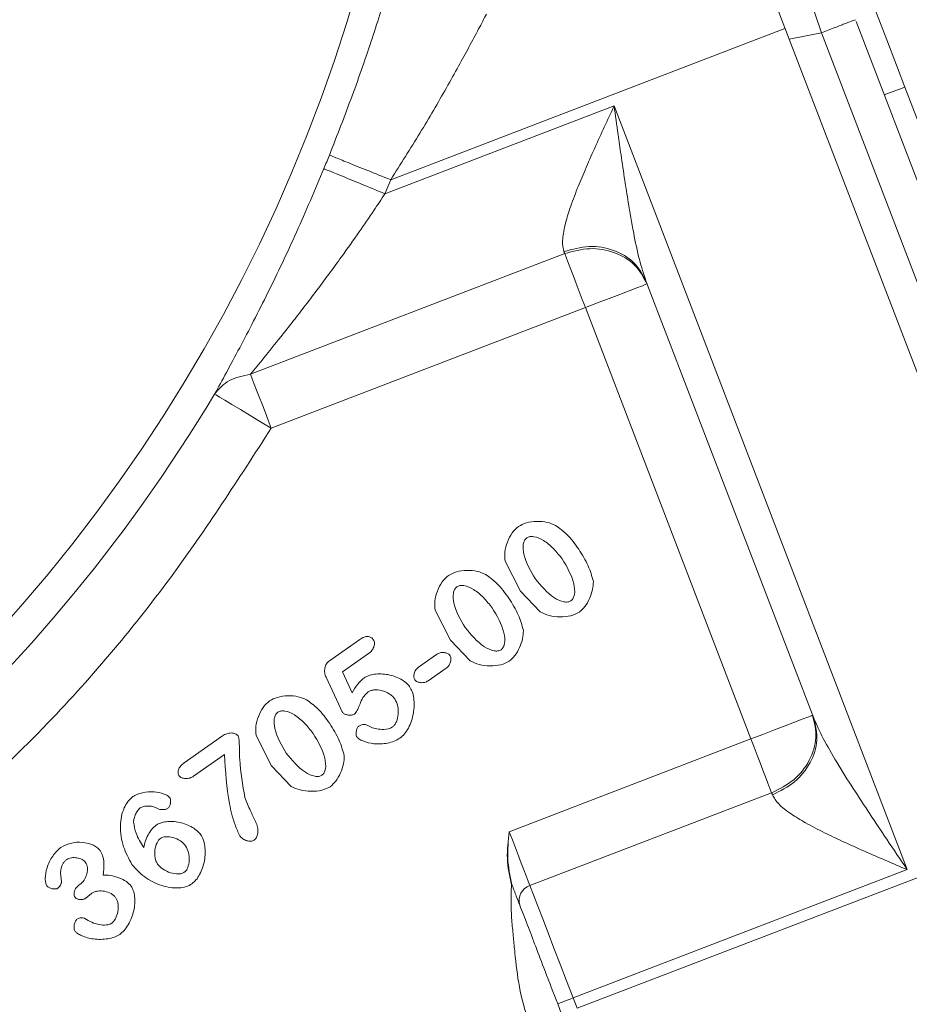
# Model space of a CAD drawing. Header units: inches. Extents: x 0.3 to 33.9, y 0.2 to 21.7.
# Tile 6 of 29: x 8.9 to 10.5, y 7.8 to 9.6. Entities that reach past the tile are written whole.
import ezdxf

# ---------------------------------------------------------------- set-up
doc = ezdxf.new("R2010")
doc.units = ezdxf.units.IN
doc.header["$MEASUREMENT"] = 0
doc.layers.add('SLD-0', color=7, linetype='Continuous', lineweight=15)
doc.styles.add('SLDTEXTSTYLE0', font='TXT', dxfattribs={"width": 0.75})
doc.dimstyles.new('SLDDIMSTYLE0', dxfattribs={"dimtxt": 0.25, "dimasz": 0.13, "dimexe": 0, "dimexo": 0.0625, "dimgap": 0.0625, "dimtad": 0, "dimtih": 1, "dimtoh": 1, "dimdec": 4, "dimrnd": 1e-09, "dimzin": 12, "dimdsep": 46, "dimtxsty": 'SLDTEXTSTYLE0', "dimsah": 1, "dimcen": 0.09, "dimadec": 0, "dimazin": 3, "dimtfac": 1, "dimtdec": 4, "dimtofl": 0, "dimtmove": 0, "dimatfit": 3, "dimfxl": 1, "dimfrac": 2, "dimtolj": 1, "dimtzin": 12, "dimarcsym": 0})
doc.dimstyles.new('SLDDIMSTYLE1', dxfattribs={"dimtxt": 0.25, "dimasz": 0.13, "dimexe": 0, "dimexo": 0.0625, "dimgap": 0.0625, "dimtad": 0, "dimtih": 1, "dimtoh": 1, "dimdec": 4, "dimrnd": 1e-09, "dimzin": 4, "dimdsep": 46, "dimtxsty": 'SLDTEXTSTYLE0', "dimsah": 1, "dimcen": 0.09, "dimadec": 0, "dimazin": 1, "dimtfac": 1, "dimtdec": 4, "dimtofl": 0, "dimtmove": 0, "dimatfit": 3, "dimfxl": 1, "dimfrac": 2, "dimtolj": 1, "dimtzin": 12, "dimarcsym": 0})

# ---------------------------------------------------------------- blocks, each defined once
blk = doc.blocks.new('*D10')
at = {"layer": 'SLD-0'}
for p, q in [((6.6938, 13.5153), (14.6169, 13.5153)), ((14.4919, 13.5153), (14.4919, 9.6539)), ((14.0128, 9.2798), (13.9621, 9.2798)), ((13.9621, 9.2798), (13.9621, 8.883)), ((14.971, 9.2798), (15.0218, 9.2798)), ((15.0218, 9.2798), (15.0218, 8.883)), ((13.9621, 8.883), (14.0128, 8.883)), ((15.0218, 8.883), (14.971, 8.883)), ((14.4919, 4.9707), (14.4919, 8.8322)), ((7.9438, 4.9707), (14.6169, 4.9707))]:
    blk.add_line(p, q, dxfattribs=at)
for points in [[(14.4919, 13.5153), (14.4719, 13.3853), (14.5119, 13.3853)], [(14.4919, 4.9707), (14.5119, 5.1007), (14.4719, 5.1007)]]:
    blk.add_solid(points, dxfattribs=at)
at = {"layer": 'SLD-0', "char_height": 0.25, "attachment_point": 1, "style": 'SLDTEXTSTYLE0'}
for s, insert in [('8.54', (14.0671, 9.6529, 0.0039)), ('217.0', (14.0763, 9.2052, 0.0039))]:
    blk.add_mtext(s, dxfattribs=dict(at, insert=insert))
blk = doc.blocks.new('*D11')
at = {"layer": 'SLD-0'}
for p, q in [((6.6938, 13.5153), (12.9634, 13.5153)), ((12.8384, 13.5153), (12.8384, 10.2739)), ((12.3593, 9.8998), (12.3085, 9.8998)), ((12.3085, 9.8998), (12.3085, 9.503)), ((13.3175, 9.8998), (13.3683, 9.8998)), ((13.3683, 9.8998), (13.3683, 9.503)), ((12.3085, 9.503), (12.3593, 9.503)), ((13.3683, 9.503), (13.3175, 9.503)), ((12.8384, 6.2107), (12.8384, 9.4522)), ((11.003, 6.2107), (12.9634, 6.2107))]:
    blk.add_line(p, q, dxfattribs=at)
for points in [[(12.8384, 13.5153), (12.8184, 13.3853), (12.8584, 13.3853)], [(12.8384, 6.2107), (12.8584, 6.3407), (12.8184, 6.3407)]]:
    blk.add_solid(points, dxfattribs=at)
at = {"layer": 'SLD-0', "char_height": 0.25, "attachment_point": 1, "style": 'SLDTEXTSTYLE0'}
for s, insert in [('7.30', (12.4136, 10.2729, 0.0039)), ('185.5', (12.4228, 9.8252, 0.0039))]:
    blk.add_mtext(s, dxfattribs=dict(at, insert=insert))
blk = doc.blocks.new('*D13')
at = {"layer": 'SLD-0'}
for p, q in [((11.252, 8.0773), (11.252, 2.0898)), ((7.8938, 6.3962), (7.8938, 2.0898)), ((9.1861, 2.2516), (9.1354, 2.2516)), ((9.1354, 2.2516), (9.1354, 1.8547)), ((9.9596, 2.2516), (10.0104, 2.2516)), ((10.0104, 2.2516), (10.0104, 1.8547)), ((7.8938, 2.2148), (9.0466, 2.2148)), ((11.252, 2.2148), (10.0992, 2.2148)), ((9.1354, 1.8547), (9.1861, 1.8547)), ((10.0104, 1.8547), (9.9596, 1.8547))]:
    blk.add_line(p, q, dxfattribs=at)
for points in [[(7.8938, 2.2148), (8.0238, 2.1948), (8.0238, 2.2348)], [(11.252, 2.2148), (11.122, 2.2348), (11.122, 2.1948)]]:
    blk.add_solid(points, dxfattribs=at)
at = {"layer": 'SLD-0', "char_height": 0.25, "attachment_point": 1, "style": 'SLDTEXTSTYLE0'}
for s, insert in [('3.36', (9.1481, 2.6247, -0.972)), ('85.3', (9.2496, 2.177, -0.972))]:
    blk.add_mtext(s, dxfattribs=dict(at, insert=insert))

msp = doc.modelspace()

# ---------------------------------------------------------------- linework, layer by layer
at = {"color": 7, "linetype": 'Continuous', "lineweight": 15}
for p, q in [((10.26302, 9.54556), (9.54704, 9.27072)), ((10.39207, 9.55818), (10.92321, 8.17452)), ((10.32916, 9.53759), (10.27046, 9.52618)), ((10.32916, 9.53759), (10.86269, 8.14772)), ((10.27046, 9.52618), (10.81143, 8.11692)), ((10.48068, 9.43896), (10.44334, 9.42462)), ((10.48068, 9.43896), (10.54684, 9.26662)), ((9.53669, 9.24526), (9.9528, 9.40498)), ((9.9528, 9.40498), (10.48511, 8.01826)), ((9.53669, 9.24526), (9.54704, 9.27072)), ((9.29257, 8.91758), (9.86303, 9.13656)), ((10.01056, 9.08708), (10.31532, 8.29316)), ((9.33014, 8.81971), (9.9006, 9.03868)), ((9.9006, 9.03868), (10.20122, 8.25554)), ((9.78285, 8.52359), (9.75465, 8.57851)), ((9.81847, 8.48608), (9.78285, 8.52359)), ((9.65583, 8.43464), (9.62763, 8.48957)), ((9.43594, 8.39764), (9.491, 8.43619)), ((9.69145, 8.39714), (9.65583, 8.43464)), ((9.50877, 8.4121), (9.45926, 8.37744)), ((9.59753, 8.38608), (9.63049, 8.40916)), ((9.64807, 8.38405), (9.61511, 8.36097)), ((9.45578, 8.31148), (9.42959, 8.36764)), ((9.45926, 8.37744), (9.4771, 8.33937)), ((9.17204, 8.21249), (9.24159, 8.26119)), ((9.33067, 8.20696), (9.30246, 8.26189)), ((10.20122, 8.25554), (9.76244, 8.08711)), ((9.24511, 8.22713), (9.18921, 8.18798)), ((9.36628, 8.16946), (9.33067, 8.20696)), ((10.23879, 8.15766), (9.80001, 7.98923)), ((10.80972, 8.12137), (9.88548, 7.76658)), ((10.48511, 8.01826), (9.87828, 7.78532)), ((8.98056, 7.99024), (8.98478, 7.9932)), ((9.87828, 7.78532), (9.88548, 7.76658)), ((9.85028, 7.77457), (9.85747, 7.75583))]:
    msp.add_line(p, q, dxfattribs=at)
at = {"color": 7, "linetype": 'Continuous', "lineweight": 15, "flags": 128}
for points in [[(10.15964, 9.81487), (10.16176, 9.80937), (10.16802, 9.79307), (10.17819, 9.76656), (10.1919, 9.73084), (10.20865, 9.68722), (10.2278, 9.63731), (10.24867, 9.58296), (10.27046, 9.52618)], [(10.34558, 9.79093), (10.34715, 9.78682), (10.35302, 9.77154), (10.3629, 9.74579), (10.37627, 9.71097), (10.39238, 9.669), (10.41035, 9.6222), (10.42919, 9.57312), (10.44786, 9.52446), (10.46535, 9.47891), (10.48068, 9.43896)], [(9.86163, 9.14021), (9.86181, 9.13974), (9.86199, 9.13928), (9.86216, 9.13882), (9.86234, 9.13836), (9.86251, 9.13791), (9.86269, 9.13746), (9.86286, 9.13701), (9.86303, 9.13656)], [(9.9006, 9.03868), (9.8949, 9.05352), (9.88931, 9.0681), (9.88391, 9.08216), (9.87881, 9.09545), (9.87409, 9.10774), (9.86984, 9.11882), (9.86613, 9.12848), (9.86303, 9.13656)], [(10.01263, 9.08169), (10.01048, 9.08086), (10.0041, 9.07841), (9.99375, 9.07444), (9.97982, 9.06909), (9.96284, 9.06258), (9.94347, 9.05514), (9.92246, 9.04707), (9.9006, 9.03868)], [(9.29257, 8.91758), (9.29567, 8.9095), (9.29938, 8.89984), (9.30363, 8.88876), (9.30835, 8.87647), (9.31345, 8.86318), (9.31885, 8.84912), (9.32445, 8.83454), (9.33014, 8.81971)], [(9.22737, 8.88151), (9.22994, 8.87997), (9.2362, 8.8762), (9.2459, 8.87037), (9.25871, 8.86267), (9.27413, 8.85339), (9.29162, 8.84287), (9.31052, 8.83151), (9.33014, 8.81971)], [(10.31325, 8.29855), (10.3111, 8.29772), (10.30472, 8.29527), (10.29437, 8.2913), (10.28044, 8.28595), (10.26346, 8.27944), (10.24409, 8.272), (10.22308, 8.26393), (10.20122, 8.25554)], [(10.23879, 8.15766), (10.23569, 8.16575), (10.23198, 8.17541), (10.22773, 8.18648), (10.22301, 8.19878), (10.21791, 8.21207), (10.21251, 8.22613), (10.20692, 8.2407), (10.20122, 8.25554)], [(10.23879, 8.15766), (10.23896, 8.15722), (10.23913, 8.15677), (10.23931, 8.15632), (10.23948, 8.15587), (10.23966, 8.15541), (10.23983, 8.15495), (10.24001, 8.15449), (10.24019, 8.15402)], [(9.76244, 8.08711), (9.76813, 8.07227), (9.77373, 8.0577), (9.77913, 8.04364), (9.78423, 8.03034), (9.78895, 8.01805), (9.7932, 8.00698), (9.79691, 7.99731), (9.80001, 7.98923)], [(9.80001, 7.98923), (9.80647, 7.9724), (9.8142, 7.95226), (9.82306, 7.92919), (9.83289, 7.90358), (9.84352, 7.87589), (9.85476, 7.8466), (9.86642, 7.81623), (9.87828, 7.78532)], [(9.85028, 7.77457), (9.85082, 7.77477), (9.85241, 7.77538), (9.855, 7.77638), (9.85848, 7.77772), (9.86272, 7.77934), (9.86757, 7.7812), (9.87282, 7.78322), (9.87828, 7.78532)]]:
    msp.add_lwpolyline(points, dxfattribs=at)
at = {"color": 7, "linetype": 'Continuous', "lineweight": 15}
msp.add_circle((6.64377, 10.43532), 2.95632, dxfattribs=at)
for centre, radius, start, end in [((6.64377, 10.43532), 3.00821, 337.63912, 338.14255), ((6.64377, 10.43532), 3.01484, 311.01012, 328.97677), ((9.80847, 7.96223), 0.0283, 107.40375, 196.88284)]:
    msp.add_arc(centre, radius, start, end, dxfattribs=at)
for points, knots in [([(4.2736, 10.43532), (4.2743, 10.47863), (4.2756, 10.55859), (4.28456, 10.66825), (4.29534, 10.75763), (4.30612, 10.82688), (4.31704, 10.88703), (4.32835, 10.94202), (4.34167, 10.99949), (4.3563, 11.0564), (4.37577, 11.12492), (4.39808, 11.19465), (4.42083, 11.25841), (4.43699, 11.30057), (4.44656, 11.32445), (4.45074, 11.3347), (4.45187, 11.33746), (4.45224, 11.33834), (4.45237, 11.33866), (4.45242, 11.33879), (4.45244, 11.33885), (4.47409, 11.39274), (4.52279, 11.49781), (4.60481, 11.64781), (4.67444, 11.75542), (4.72444, 11.8258), (4.75276, 11.86407), (4.78299, 11.90323), (4.8152, 11.94319), (4.84947, 11.98386), (4.88588, 12.02513), (4.92451, 12.06691), (4.96868, 12.11242), (5.01499, 12.15753), (5.05958, 12.19855), (5.09457, 12.2293), (5.11938, 12.25039), (5.15495, 12.27995), (5.21033, 12.32386), (5.29757, 12.38736), (5.39724, 12.45253), (5.49934, 12.51183), (5.59056, 12.55921), (5.66698, 12.59515), (5.72376, 12.61971), (5.77054, 12.63879), (5.8176, 12.657), (5.87963, 12.67926), (5.96636, 12.7074), (6.06733, 12.73532), (6.19709, 12.76436), (6.33059, 12.78623), (6.46294, 12.79945), (6.56273, 12.80448), (6.63505, 12.8056), (6.6984, 12.80505), (6.77136, 12.80251), (6.85804, 12.79641), (6.9457, 12.78674), (7.0223, 12.7755), (7.08785, 12.76388), (7.15362, 12.75042), (7.22837, 12.73282), (7.31626, 12.70871), (7.40468, 12.68049), (7.48267, 12.65219), (7.56195, 12.62064), (7.65295, 12.58061), (7.76551, 12.52434), (7.8886, 12.45391), (7.996, 12.38317), (8.07981, 12.32153), (8.13653, 12.27686), (8.1905, 12.23183), (8.25086, 12.17828), (8.32982, 12.10264), (8.41706, 12.00988), (8.50308, 11.90682), (8.57765, 11.8071), (8.63487, 11.72201), (8.67953, 11.64962), (8.71272, 11.59219), (8.74312, 11.53608), (8.77233, 11.4786), (8.80238, 11.41514), (8.83937, 11.33013), (8.87674, 11.23278), (8.90946, 11.13317), (8.93183, 11.05484), (8.95093, 10.97969), (8.97849, 10.85472), (9.0003, 10.70866), (9.0104, 10.57325), (9.01296, 10.5054), (9.01361, 10.47146), (9.01378, 10.45449), (9.01382, 10.446), (9.01384, 10.44176), (9.01384, 10.43964), (9.01384, 10.43858), (9.01384, 10.43805), (9.01384, 10.43778), (9.01384, 10.43765), (9.01384, 10.43758), (9.01384, 10.43755), (9.01384, 10.43753), (9.01384, 10.43752), (9.01384, 10.43752), (9.01384, 10.43752), (9.01384, 10.43752), (9.01384, 10.43752), (9.01384, 10.4284), (9.01372, 10.39931), (9.01235, 10.34037), (9.00797, 10.26014), (9.0002, 10.17662), (8.99043, 10.10007), (8.97958, 10.03138), (8.9668, 9.9635), (8.94339, 9.85631), (8.903, 9.71028), (8.85216, 9.57142), (8.81155, 9.47643), (8.78735, 9.42349), (8.76186, 9.37116), (8.73508, 9.31947), (8.70704, 9.26846), (8.67775, 9.21815), (8.64723, 9.16859), (8.62001, 9.12674), (8.59355, 9.0877), (8.56191, 9.04271), (8.51606, 8.9812), (8.46116, 8.9131), (8.40687, 8.85077), (8.36107, 8.80144), (8.26097, 8.69895), (8.09196, 8.55054), (7.83358, 8.3777), (7.62578, 8.27503), (7.48615, 8.21955), (7.42425, 8.19703), (7.35954, 8.17545), (7.29011, 8.15454), (7.21373, 8.13434), (7.14438, 8.11843), (7.089, 8.10735), (7.04244, 8.09897), (6.99238, 8.09086), (6.9271, 8.08189), (6.85137, 8.07387), (6.77482, 8.0684), (6.70621, 8.06567), (6.64175, 8.06483), (6.57433, 8.06577), (6.49704, 8.06922), (6.39806, 8.07713), (6.30713, 8.08867), (6.23763, 8.10027), (6.20817, 8.10568), (6.19476, 8.10825), (6.18839, 8.10949), (6.18528, 8.1101), (6.18375, 8.1104), (6.18299, 8.11055), (6.18261, 8.11063), (6.18242, 8.11066), (6.18232, 8.11068), (6.18228, 8.11069), (6.18225, 8.1107), (6.18224, 8.1107), (6.18223, 8.1107), (6.18223, 8.1107), (6.18223, 8.1107), (6.18223, 8.1107), (6.17966, 8.11128), (6.16684, 8.11365), (6.137, 8.12007), (6.08578, 8.13157), (6.01795, 8.14891), (5.94888, 8.16897), (5.88627, 8.18923), (5.83394, 8.20757), (5.78467, 8.22612), (5.74079, 8.24374), (5.69748, 8.26209), (5.65012, 8.28326), (5.59201, 8.31097), (5.51354, 8.35131), (5.43907, 8.39364), (5.38041, 8.42998), (5.3533, 8.44743), (5.34029, 8.45597), (5.33392, 8.46018), (5.33076, 8.46227), (5.3292, 8.46332), (5.32842, 8.46384), (5.32803, 8.4641), (5.32783, 8.46423), (5.32773, 8.4643), (5.32768, 8.46433), (5.32766, 8.46434), (5.32765, 8.46435), (5.32764, 8.46436), (5.32764, 8.46436), (5.32764, 8.46436), (5.29877, 8.48637), (5.21108, 8.54253), (5.0915, 8.64191), (4.9882, 8.73788), (4.92167, 8.80636), (4.87666, 8.8553), (4.83305, 8.9055), (4.79087, 8.9569), (4.75015, 9.00947), (4.71093, 9.06316), (4.67604, 9.11388), (4.64035, 9.16857), (4.59962, 9.23478), (4.55454, 9.31472), (4.51287, 9.3964), (4.48015, 9.46672), (4.44472, 9.54915), (4.40638, 9.6494), (4.36663, 9.77349), (4.3351, 9.89455), (4.31349, 9.99971), (4.29775, 10.09516), (4.28556, 10.19067), (4.2775, 10.28905), (4.27401, 10.37231), (4.27371, 10.41787), (4.2736, 10.43532)], [0, 0, 0, 0, 0.0087239, 0.0161086, 0.0221541, 0.0268604, 0.0302275, 0.0344704, 0.0381687, 0.0421139, 0.0463061, 0.0525205, 0.0568603, 0.0599434, 0.0616167, 0.0620445, 0.0621731, 0.0622181, 0.0622357, 0.062243, 0.0622461, 0.0622485, 0.0739438, 0.0855474, 0.09667, 0.0997427, 0.1029401, 0.1062621, 0.1097089, 0.1132804, 0.1169766, 0.1207976, 0.1247434, 0.1297526, 0.1338212, 0.136949, 0.139136, 0.1403821, 0.1462676, 0.1533715, 0.1621157, 0.1702481, 0.1771495, 0.1828198, 0.187259, 0.189611, 0.1929997, 0.197425, 0.202887, 0.2113677, 0.2185202, 0.2296694, 0.2385983, 0.2453067, 0.2497942, 0.2531684, 0.2580703, 0.2644998, 0.2706706, 0.275835, 0.2800961, 0.284082, 0.2893578, 0.295567, 0.3024385, 0.3080534, 0.3122783, 0.3196289, 0.3280763, 0.3376209, 0.3481831, 0.3539671, 0.3585779, 0.3627285, 0.3681256, 0.3748314, 0.384754, 0.3937645, 0.401863, 0.4098312, 0.4144151, 0.418999, 0.423193, 0.427272, 0.431987, 0.4373381, 0.4459472, 0.4529865, 0.4584559, 0.4623552, 0.468608, 0.4842347, 0.4920504, 0.4959585, 0.4979126, 0.4988897, 0.4993782, 0.4996224, 0.4997446, 0.4998056, 0.4998362, 0.4998514, 0.4998591, 0.4998629, 0.4998648, 0.4998658, 0.4998662, 0.4998665, 0.4998666, 0.4998666, 0.4998667, 0.4998667, 0.5017027, 0.5057285, 0.5117426, 0.5178886, 0.5226236, 0.5272895, 0.5318968, 0.5365383, 0.5493937, 0.5623873, 0.5662963, 0.5702053, 0.5741144, 0.5780234, 0.5819324, 0.5858414, 0.5897504, 0.5936593, 0.5958989, 0.5992507, 0.6047408, 0.611352, 0.6168706, 0.6213907, 0.6249123, 0.6457346, 0.6665568, 0.6873793, 0.6922802, 0.6968268, 0.7006489, 0.7060216, 0.7114331, 0.7165639, 0.7203563, 0.7228105, 0.7260947, 0.7305732, 0.7360852, 0.7414341, 0.7460336, 0.7499164, 0.7544218, 0.7596169, 0.7655017, 0.7744232, 0.7780737, 0.7796964, 0.780457, 0.7808247, 0.7810053, 0.7810949, 0.7811394, 0.7811617, 0.7811728, 0.7811783, 0.7811811, 0.7811825, 0.7811832, 0.7811835, 0.7811837, 0.7811838, 0.7811838, 0.7811839, 0.7817151, 0.7838087, 0.7873341, 0.7922911, 0.7979112, 0.8018234, 0.8055472, 0.8090824, 0.8124292, 0.8150741, 0.818558, 0.8228811, 0.8280431, 0.8363323, 0.8401312, 0.8419441, 0.8428289, 0.8432659, 0.8434831, 0.8435913, 0.8436454, 0.8436724, 0.8436859, 0.8436926, 0.843696, 0.8436977, 0.8436985, 0.8436989, 0.8436991, 0.8436992, 0.8436993, 0.8510111, 0.8646495, 0.8749496, 0.8794148, 0.88388, 0.8883452, 0.8928103, 0.8972754, 0.9017404, 0.9062053, 0.9096773, 0.9148971, 0.9218645, 0.9281605, 0.9333684, 0.937488, 0.9462348, 0.9549814, 0.9637279, 0.9714277, 0.9766017, 0.9832157, 0.9908216, 0.9964832, 1, 1, 1, 1]), ([(9.56724, 9.69868), (9.55994, 9.67464), (9.54544, 9.62682), (9.51416, 9.52844), (9.47784, 9.4233), (9.44976, 9.35134), (9.43573, 9.31537)], [0, 0, 0, 0, 0.2526244, 0.50238867, 0.75130719, 1, 1, 1, 1]), ([(9.7211, 9.5715), (9.71647, 9.56281), (9.70686, 9.54474), (9.68958, 9.51235), (9.66993, 9.47626), (9.64097, 9.42441), (9.60041, 9.35473), (9.56498, 9.29897), (9.54704, 9.27072)], [0, 0, 0, 0, 0.1128708, 0.2345083, 0.3527034, 0.4808966, 0.7370771, 1, 1, 1, 1]), ([(10.39088, 9.56129), (10.38999, 9.56094), (10.3882, 9.56026), (10.37442, 9.55497), (10.35438, 9.54727), (10.33757, 9.54082), (10.32916, 9.53759)], [0, 0, 0, 0, 0.2499997, 0.50000046, 0.75000013, 1, 1, 1, 1]), ([(9.86163, 9.14021), (9.86031, 9.14645), (9.85826, 9.15613), (9.86044, 9.17349), (9.86438, 9.19257), (9.87262, 9.21959), (9.88515, 9.25314), (9.90051, 9.28998), (9.91704, 9.32742), (9.93491, 9.36646), (9.94683, 9.39212), (9.9528, 9.40498)], [0, 0, 0, 0, 0.1071362, 0.1663172, 0.2301448, 0.3446965, 0.4772646, 0.5966097, 0.7359942, 0.8677046, 1, 1, 1, 1]), ([(9.9528, 9.40498), (9.9552, 9.38761), (9.95931, 9.35799), (9.96574, 9.31284), (9.97176, 9.27185), (9.9792, 9.22429), (9.98769, 9.176), (9.9975, 9.1273), (10.00643, 9.09979), (10.01056, 9.08708)], [0, 0, 0, 0, 0.1585144, 0.2703719, 0.4129561, 0.5348841, 0.709912, 0.8659977, 1, 1, 1, 1]), ([(9.43573, 9.31537), (9.43783, 9.31453), (9.44202, 9.31285), (9.46794, 9.30245), (9.50423, 9.28789), (9.53277, 9.27644), (9.54704, 9.27072)], [0, 0, 0, 0, 0.24999974, 0.49999978, 0.7499991, 1, 1, 1, 1]), ([(9.42578, 9.29088), (9.4094, 9.2522), (9.37658, 9.17468), (9.32394, 9.06439), (9.28065, 8.9801), (9.24821, 8.91969), (9.23432, 8.89425), (9.22737, 8.88151)], [0, 0, 0, 0, 0.2481025, 0.497117, 0.747117, 0.8734034, 1, 1, 1, 1]), ([(9.53669, 9.24526), (9.52247, 9.25111), (9.49404, 9.2628), (9.45788, 9.27768), (9.43205, 9.2883), (9.42787, 9.29002), (9.42578, 9.29088)], [0, 0, 0, 0, 0.2499994, 0.50000018, 0.74999976, 1, 1, 1, 1]), ([(9.53669, 9.24526), (9.52997, 9.23515), (9.51453, 9.21197), (9.48822, 9.17364), (9.461, 9.13517), (9.43427, 9.09854), (9.41046, 9.06665), (9.38729, 9.03626), (9.3664, 9.00943), (9.34285, 8.97966), (9.31768, 8.94833), (9.30046, 8.92725), (9.29257, 8.91758)], [0, 0, 0, 0, 0.08338679, 0.19132598, 0.32026759, 0.41035159, 0.50940488, 0.60285902, 0.68639254, 0.76004678, 0.88999973, 1, 1, 1, 1]), ([(9.86163, 9.14021), (9.87686, 9.1444), (9.90733, 9.15278), (9.9529, 9.14476), (9.991, 9.12293), (10.00404, 9.09903), (10.01056, 9.08708)], [0, 0, 0, 0, 0.2499999, 0.4999996, 0.7500002, 1, 1, 1, 1]), ([(9.86303, 9.13656), (9.87827, 9.14073), (9.90876, 9.14905), (9.95448, 9.14064), (9.99281, 9.11823), (10.00602, 9.09387), (10.01263, 9.08169)], [0, 0, 0, 0, 0.2500001, 0.5000001, 0.7500007, 1, 1, 1, 1]), ([(9.22737, 8.88151), (9.23532, 8.89084), (9.25124, 8.90949), (9.27879, 8.91489), (9.29257, 8.91758)], [0, 0, 0, 0, 0.5000006, 1, 1, 1, 1]), ([(8.70079, 8.06984), (8.77412, 8.13743), (8.93475, 8.28549), (9.14739, 8.53636), (9.27095, 8.72793), (9.33014, 8.81971)], [0, 0, 0, 0, 0.304375, 0.6667341, 1, 1, 1, 1]), ([(9.75465, 8.57851), (9.75421, 8.58402), (9.75326, 8.59577), (9.75864, 8.61313), (9.76634, 8.62958), (9.77495, 8.63765), (9.77897, 8.64143)], [0, 0, 0, 0, 0.2339953, 0.4999402, 0.7659328, 1, 1, 1, 1]), ([(9.77897, 8.64143), (9.78369, 8.6438), (9.79413, 8.64905), (9.81229, 8.65087), (9.83058, 8.64997), (9.84146, 8.64539), (9.8464, 8.6433)], [0, 0, 0, 0, 0.22471175, 0.49735298, 0.77132448, 1, 1, 1, 1]), ([(9.8464, 8.6433), (9.85352, 8.63806), (9.86986, 8.62604), (9.88174, 8.60954), (9.88844, 8.60022)], [0, 0, 0, 0, 0.43542388, 1, 1, 1, 1]), ([(9.79413, 8.62055), (9.79334, 8.61991), (9.79172, 8.61859), (9.78919, 8.61481), (9.78658, 8.60546), (9.78954, 8.58023), (9.80101, 8.56079), (9.80936, 8.54664)], [0, 0, 0, 0, 0.0381286, 0.077593, 0.1675663, 0.3940767, 1, 1, 1, 1]), ([(9.85839, 8.58224), (9.85334, 8.58872), (9.84345, 8.60139), (9.82617, 8.61557), (9.81094, 8.62288), (9.80113, 8.62327), (9.79677, 8.62214), (9.795, 8.62108), (9.79413, 8.62055)], [0, 0, 0, 0, 0.3071144, 0.6006573, 0.8331287, 0.9228724, 0.9622247, 1, 1, 1, 1]), ([(9.88844, 8.60022), (9.89475, 8.59027), (9.90639, 8.57191), (9.91231, 8.55102), (9.91502, 8.54145)], [0, 0, 0, 0, 0.5419998, 1, 1, 1, 1]), ([(9.87444, 8.50638), (9.87521, 8.50702), (9.87682, 8.50834), (9.8793, 8.51217), (9.8821, 8.52183), (9.87902, 8.54788), (9.86704, 8.56783), (9.85839, 8.58224)], [0, 0, 0, 0, 0.0363915, 0.0750851, 0.1637713, 0.3963403, 1, 1, 1, 1]), ([(9.62763, 8.48957), (9.62718, 8.49507), (9.62624, 8.50683), (9.63162, 8.52418), (9.63932, 8.54064), (9.64792, 8.54871), (9.65195, 8.55249)], [0, 0, 0, 0, 0.2339951, 0.4999397, 0.7659302, 1, 1, 1, 1]), ([(9.65195, 8.55249), (9.65667, 8.55486), (9.66711, 8.56011), (9.68527, 8.56193), (9.70356, 8.56103), (9.71443, 8.55644), (9.71938, 8.55436)], [0, 0, 0, 0, 0.2247087, 0.4973508, 0.771323, 1, 1, 1, 1]), ([(9.71938, 8.55436), (9.7265, 8.54912), (9.74284, 8.53709), (9.75472, 8.52059), (9.76142, 8.51128)], [0, 0, 0, 0, 0.4354234, 1, 1, 1, 1]), ([(9.80936, 8.54664), (9.81989, 8.53378), (9.83447, 8.51598), (9.85767, 8.50447), (9.86754, 8.50385), (9.87187, 8.50487), (9.8736, 8.50589), (9.87444, 8.50638)], [0, 0, 0, 0, 0.6054804, 0.8382481, 0.926215, 0.9643743, 1, 1, 1, 1]), ([(9.66711, 8.53161), (9.66631, 8.53097), (9.66469, 8.52965), (9.66217, 8.52586), (9.65955, 8.51651), (9.66252, 8.49128), (9.67399, 8.47185), (9.68233, 8.4577)], [0, 0, 0, 0, 0.0381287, 0.0775931, 0.1675665, 0.3940757, 1, 1, 1, 1]), ([(9.73137, 8.49329), (9.72632, 8.49978), (9.71643, 8.51245), (9.69915, 8.52663), (9.68392, 8.53394), (9.67411, 8.53433), (9.66975, 8.5332), (9.66798, 8.53213), (9.66711, 8.53161)], [0, 0, 0, 0, 0.3071141, 0.6006577, 0.8331249, 0.9228721, 0.9622238, 1, 1, 1, 1]), ([(9.91502, 8.54145), (9.91479, 8.5365), (9.9143, 8.52581), (9.90826, 8.51048), (9.90071, 8.49594), (9.89301, 8.48873), (9.88948, 8.48542)], [0, 0, 0, 0, 0.2331068, 0.5036539, 0.7723109, 1, 1, 1, 1]), ([(9.76142, 8.51128), (9.76773, 8.50133), (9.77936, 8.48297), (9.78528, 8.46208), (9.788, 8.45251)], [0, 0, 0, 0, 0.5419997, 1, 1, 1, 1]), ([(9.74742, 8.41744), (9.74819, 8.41808), (9.7498, 8.41939), (9.75228, 8.42322), (9.75508, 8.43289), (9.752, 8.45894), (9.74002, 8.47889), (9.73137, 8.49329)], [0, 0, 0, 0, 0.0363914, 0.075087, 0.1637719, 0.3963401, 1, 1, 1, 1]), ([(9.88948, 8.48542), (9.88445, 8.48304), (9.87344, 8.47782), (9.85442, 8.47692), (9.83519, 8.47827), (9.82378, 8.4836), (9.81847, 8.48608)], [0, 0, 0, 0, 0.22428, 0.4915795, 0.7632905, 1, 1, 1, 1]), ([(9.68233, 8.4577), (9.69287, 8.44484), (9.70744, 8.42704), (9.73065, 8.41553), (9.74052, 8.41491), (9.74485, 8.41592), (9.74658, 8.41694), (9.74742, 8.41744)], [0, 0, 0, 0, 0.6054802, 0.8382477, 0.9262183, 0.9643775, 1, 1, 1, 1]), ([(9.491, 8.43619), (9.49348, 8.43777), (9.49698, 8.44001), (9.50201, 8.44148), (9.50533, 8.44177), (9.50844, 8.44127), (9.5113, 8.43997), (9.5139, 8.43791), (9.51528, 8.43611), (9.51601, 8.43517)], [0, 0, 0, 0, 0.3070704, 0.4340456, 0.548197, 0.6551599, 0.7617233, 0.8747409, 1, 1, 1, 1]), ([(9.788, 8.45251), (9.78777, 8.44756), (9.78727, 8.43687), (9.78124, 8.42153), (9.77369, 8.407), (9.76599, 8.39978), (9.76245, 8.39648)], [0, 0, 0, 0, 0.2331059, 0.5036526, 0.7723114, 1, 1, 1, 1]), ([(9.51601, 8.43517), (9.51642, 8.43441), (9.5173, 8.43282), (9.51781, 8.42882), (9.51695, 8.42336), (9.51408, 8.41691), (9.51054, 8.41371), (9.50877, 8.4121)], [0, 0, 0, 0, 0.0982101, 0.20793, 0.4558505, 0.7273629, 1, 1, 1, 1]), ([(9.63049, 8.40916), (9.6326, 8.41026), (9.63681, 8.41245), (9.64387, 8.41268), (9.64927, 8.4114), (9.65283, 8.4094), (9.65404, 8.408), (9.65462, 8.40734)], [0, 0, 0, 0, 0.2699071, 0.5390038, 0.7880425, 0.9005621, 1, 1, 1, 1]), ([(9.65462, 8.40734), (9.65505, 8.40657), (9.65596, 8.40495), (9.65662, 8.40093), (9.65601, 8.39544), (9.65336, 8.38888), (9.64984, 8.38566), (9.64807, 8.38405)], [0, 0, 0, 0, 0.1004909, 0.2115515, 0.4594723, 0.7280642, 1, 1, 1, 1]), ([(9.42959, 8.36764), (9.42863, 8.37029), (9.42671, 8.37559), (9.42716, 8.3841), (9.42957, 8.39068), (9.4328, 8.39511), (9.4349, 8.3968), (9.43594, 8.39764)], [0, 0, 0, 0, 0.25380818, 0.50742315, 0.75537848, 0.87942403, 1, 1, 1, 1]), ([(9.59098, 8.36279), (9.59055, 8.36355), (9.58965, 8.36518), (9.589, 8.36921), (9.58964, 8.37471), (9.59228, 8.38126), (9.59577, 8.38447), (9.59753, 8.38608)], [0, 0, 0, 0, 0.1005269, 0.2120157, 0.4610421, 0.7301186, 1, 1, 1, 1]), ([(9.76245, 8.39648), (9.75743, 8.3941), (9.74642, 8.38888), (9.7274, 8.38798), (9.70816, 8.38933), (9.69676, 8.39466), (9.69145, 8.39714)], [0, 0, 0, 0, 0.2242764, 0.49158, 0.7632874, 1, 1, 1, 1]), ([(9.4771, 8.33937), (9.48012, 8.34493), (9.48572, 8.35529), (9.49467, 8.36292), (9.49881, 8.36644)], [0, 0, 0, 0, 0.5373348, 1, 1, 1, 1]), ([(9.49881, 8.36644), (9.50143, 8.36787), (9.50725, 8.37103), (9.52195, 8.37409), (9.54251, 8.37359), (9.56195, 8.36653), (9.57487, 8.35823), (9.5794, 8.35305), (9.58145, 8.35071)], [0, 0, 0, 0, 0.0986867, 0.2195989, 0.4940088, 0.7720973, 0.8969753, 1, 1, 1, 1]), ([(9.58145, 8.35071), (9.58312, 8.3477), (9.58676, 8.34114), (9.5902, 8.32462), (9.58956, 8.30165), (9.58213, 8.27965), (9.5728, 8.26475), (9.56671, 8.25951), (9.56388, 8.25707)], [0, 0, 0, 0, 0.1003718, 0.2192184, 0.489652, 0.765409, 0.89075, 1, 1, 1, 1]), ([(9.61511, 8.36097), (9.61303, 8.3599), (9.60884, 8.35775), (9.60182, 8.35752), (9.59638, 8.35875), (9.59279, 8.36073), (9.59156, 8.36213), (9.59098, 8.36279)], [0, 0, 0, 0, 0.2657596, 0.5358374, 0.7870886, 0.9004578, 1, 1, 1, 1]), ([(9.32679, 8.32481), (9.3315, 8.32718), (9.34194, 8.33243), (9.3601, 8.33425), (9.3784, 8.33335), (9.38927, 8.32876), (9.39422, 8.32668)], [0, 0, 0, 0, 0.2247101, 0.4973518, 0.7713235, 1, 1, 1, 1]), ([(9.5063, 8.3411), (9.50357, 8.33859), (9.4976, 8.33309), (9.49097, 8.31965), (9.48718, 8.30761), (9.48196, 8.30156), (9.48118, 8.30065)], [0, 0, 0, 0, 0.2298733, 0.5024348, 0.925148, 1, 1, 1, 1]), ([(9.55452, 8.32826), (9.55313, 8.32994), (9.55019, 8.33349), (9.54231, 8.33913), (9.53105, 8.34393), (9.51927, 8.34506), (9.51098, 8.34366), (9.50777, 8.3419), (9.5063, 8.3411)], [0, 0, 0, 0, 0.1219024, 0.2563476, 0.5368829, 0.7964317, 0.9070995, 1, 1, 1, 1]), ([(9.30246, 8.26189), (9.30202, 8.26739), (9.30107, 8.27915), (9.30646, 8.2965), (9.31416, 8.31296), (9.32276, 8.32103), (9.32679, 8.32481)], [0, 0, 0, 0, 0.23399517, 0.49993997, 0.76593151, 1, 1, 1, 1]), ([(9.39422, 8.32668), (9.40133, 8.32144), (9.41767, 8.30941), (9.42955, 8.29291), (9.43626, 8.2836)], [0, 0, 0, 0, 0.4354234, 1, 1, 1, 1]), ([(9.55041, 8.27733), (9.55174, 8.27853), (9.55465, 8.28114), (9.55878, 8.289), (9.56135, 8.30089), (9.56071, 8.31563), (9.55648, 8.32425), (9.55452, 8.32826)], [0, 0, 0, 0, 0.0974822, 0.2124256, 0.4783332, 0.7578661, 1, 1, 1, 1]), ([(9.34195, 8.30393), (9.34115, 8.30328), (9.33953, 8.30197), (9.33701, 8.29818), (9.33439, 8.28883), (9.33736, 8.2636), (9.34882, 8.24417), (9.35717, 8.23002)], [0, 0, 0, 0, 0.0381311, 0.0775954, 0.1675686, 0.3940769, 1, 1, 1, 1]), ([(9.40621, 8.26561), (9.40115, 8.27209), (9.39127, 8.28477), (9.37399, 8.29894), (9.35876, 8.30626), (9.34895, 8.30665), (9.34459, 8.30552), (9.34281, 8.30445), (9.34195, 8.30393)], [0, 0, 0, 0, 0.3071149, 0.6006593, 0.8331271, 0.9228746, 0.9622246, 1, 1, 1, 1]), ([(9.45968, 8.3036), (9.45963, 8.30369), (9.45948, 8.30393), (9.45908, 8.30471), (9.45781, 8.30723), (9.45667, 8.30962), (9.45578, 8.31148)], [0, 0, 0, 0, 0.0363641, 0.0980375, 0.2973184, 1, 1, 1, 1]), ([(9.48118, 8.30065), (9.48046, 8.30026), (9.47888, 8.29939), (9.47499, 8.29868), (9.46977, 8.29878), (9.46475, 8.30006), (9.46134, 8.30179), (9.4602, 8.30304), (9.45968, 8.3036)], [0, 0, 0, 0, 0.106659, 0.2323418, 0.5093177, 0.7811292, 0.9016128, 1, 1, 1, 1]), ([(10.31325, 8.29855), (10.31649, 8.28508), (10.32297, 8.25813), (10.30948, 8.21583), (10.28114, 8.17898), (10.25291, 8.16477), (10.23879, 8.15766)], [0, 0, 0, 0, 0.2499999, 0.4999996, 0.7499998, 1, 1, 1, 1]), ([(9.43626, 8.2836), (9.44257, 8.27364), (9.4542, 8.25528), (9.46012, 8.2344), (9.46283, 8.22483)], [0, 0, 0, 0, 0.54200085, 1, 1, 1, 1]), ([(9.4854, 8.25916), (9.48508, 8.25977), (9.48436, 8.26113), (9.48388, 8.2646), (9.48416, 8.26938), (9.48557, 8.27407), (9.48743, 8.27734), (9.48872, 8.27848), (9.48932, 8.279)], [0, 0, 0, 0, 0.0954896, 0.2124308, 0.4825714, 0.7602325, 0.8897296, 1, 1, 1, 1]), ([(9.48932, 8.279), (9.49081, 8.27988), (9.49371, 8.28158), (9.49893, 8.2821), (9.50433, 8.28092), (9.50767, 8.27901), (9.50946, 8.27799)], [0, 0, 0, 0, 0.2383703, 0.4659613, 0.7131035, 1, 1, 1, 1]), ([(9.50946, 8.27799), (9.51265, 8.2766), (9.51941, 8.27366), (9.53212, 8.27261), (9.54322, 8.27327), (9.54917, 8.27663), (9.55041, 8.27733)], [0, 0, 0, 0, 0.244373, 0.5179799, 0.8997042, 1, 1, 1, 1]), ([(10.31532, 8.29316), (10.31847, 8.27991), (10.32477, 8.25343), (10.31106, 8.21171), (10.28257, 8.17526), (10.25432, 8.1611), (10.24019, 8.15402)], [0, 0, 0, 0, 0.2499999, 0.5, 0.7500002, 1, 1, 1, 1]), ([(10.31532, 8.29316), (10.32076, 8.28095), (10.33253, 8.25453), (10.35782, 8.21178), (10.38641, 8.16607), (10.41704, 8.11938), (10.44983, 8.07036), (10.47265, 8.03667), (10.48511, 8.01826)], [0, 0, 0, 0, 0.1339898, 0.2900457, 0.4651218, 0.6322512, 0.7990287, 1, 1, 1, 1]), ([(9.24159, 8.26119), (9.24417, 8.26269), (9.24914, 8.26556), (9.25621, 8.26664), (9.26141, 8.2662), (9.26486, 8.26516), (9.26787, 8.26347), (9.26931, 8.26177), (9.27002, 8.26094)], [0, 0, 0, 0, 0.2854863, 0.5495965, 0.6737489, 0.7861012, 0.8959027, 1, 1, 1, 1]), ([(9.27002, 8.26094), (9.27031, 8.26031), (9.27105, 8.25867), (9.27173, 8.2537), (9.27253, 8.24012), (9.27235, 8.20426), (9.27821, 8.17211), (9.28239, 8.14922)], [0, 0, 0, 0, 0.01855909, 0.04763758, 0.13235487, 0.38209053, 1, 1, 1, 1]), ([(9.42225, 8.18976), (9.42303, 8.19039), (9.42463, 8.19171), (9.42712, 8.19554), (9.42992, 8.2052), (9.42684, 8.23126), (9.41485, 8.25121), (9.40621, 8.26561)], [0, 0, 0, 0, 0.0363914, 0.0750861, 0.1637733, 0.3963401, 1, 1, 1, 1]), ([(9.56388, 8.25707), (9.56046, 8.25508), (9.55343, 8.25097), (9.53743, 8.24673), (9.51773, 8.24579), (9.50016, 8.24986), (9.48974, 8.25479), (9.48665, 8.2579), (9.4854, 8.25916)], [0, 0, 0, 0, 0.1418959, 0.2922963, 0.5911003, 0.8430224, 0.9361103, 1, 1, 1, 1]), ([(9.27306, 8.07953), (9.27007, 8.08615), (9.26159, 8.10486), (9.24969, 8.15417), (9.24699, 8.19728), (9.24511, 8.22713)], [0, 0, 0, 0, 0.1439337, 0.407272, 1, 1, 1, 1]), ([(9.35717, 8.23002), (9.3677, 8.21716), (9.38228, 8.19936), (9.40548, 8.18784), (9.41536, 8.18722), (9.41968, 8.18824), (9.42142, 8.18926), (9.42225, 8.18976)], [0, 0, 0, 0, 0.6054802, 0.8382478, 0.9262165, 0.9643775, 1, 1, 1, 1]), ([(9.46283, 8.22483), (9.4626, 8.21988), (9.46211, 8.20918), (9.45608, 8.19385), (9.44853, 8.17932), (9.44082, 8.1721), (9.43729, 8.16879)], [0, 0, 0, 0, 0.2331079, 0.5036556, 0.7723117, 1, 1, 1, 1]), ([(9.1626, 8.18897), (9.16208, 8.18988), (9.16105, 8.19169), (9.16069, 8.19488), (9.16113, 8.19812), (9.16275, 8.20251), (9.16619, 8.20773), (9.17007, 8.21089), (9.17204, 8.21249)], [0, 0, 0, 0, 0.1114986, 0.223564, 0.3381908, 0.4620292, 0.726458, 1, 1, 1, 1]), ([(9.18921, 8.18798), (9.18688, 8.1867), (9.18229, 8.18416), (9.17462, 8.18329), (9.16861, 8.18438), (9.16465, 8.18658), (9.16327, 8.18819), (9.1626, 8.18897)], [0, 0, 0, 0, 0.2731644, 0.5386555, 0.7816412, 0.8948712, 1, 1, 1, 1]), ([(9.43729, 8.16879), (9.43227, 8.16641), (9.42126, 8.1612), (9.40224, 8.1603), (9.383, 8.16165), (9.3716, 8.16698), (9.36628, 8.16946)], [0, 0, 0, 0, 0.2242783, 0.4915798, 0.7632892, 1, 1, 1, 1]), ([(9.07714, 8.02782), (9.07144, 8.03829), (9.05965, 8.05993), (9.0551, 8.09074), (9.0575, 8.11458), (9.0624, 8.12982), (9.06927, 8.14236), (9.07584, 8.14817), (9.07883, 8.15082)], [0, 0, 0, 0, 0.2670655, 0.5518805, 0.6834449, 0.8037645, 0.910563, 1, 1, 1, 1]), ([(9.07883, 8.15082), (9.08141, 8.15231), (9.08689, 8.15548), (9.09986, 8.15898), (9.11658, 8.1602), (9.13208, 8.15722), (9.14177, 8.15298), (9.14473, 8.14999), (9.14598, 8.14872)], [0, 0, 0, 0, 0.1250178, 0.2659952, 0.561785, 0.8239408, 0.925429, 1, 1, 1, 1]), ([(10.48511, 8.01826), (10.47207, 8.02382), (10.44604, 8.03491), (10.40664, 8.05197), (10.3693, 8.06874), (10.33325, 8.08583), (10.30141, 8.10238), (10.27291, 8.11971), (10.25041, 8.13667), (10.24344, 8.14851), (10.24019, 8.15402)], [0, 0, 0, 0, 0.1323232, 0.264064, 0.4034815, 0.5228653, 0.6554603, 0.7700437, 0.8928427, 1, 1, 1, 1]), ([(9.12146, 8.13029), (9.11932, 8.13129), (9.11467, 8.13347), (9.10673, 8.13399), (9.09874, 8.13358), (9.09408, 8.13134), (9.09193, 8.13031)], [0, 0, 0, 0, 0.229185, 0.4989553, 0.7688887, 1, 1, 1, 1]), ([(9.14598, 8.14872), (9.14632, 8.1481), (9.14706, 8.14674), (9.14762, 8.14333), (9.1474, 8.13869), (9.14603, 8.13418), (9.14421, 8.13106), (9.14296, 8.12997), (9.14237, 8.12946)], [0, 0, 0, 0, 0.1013512, 0.2207709, 0.4890807, 0.7619996, 0.8897282, 1, 1, 1, 1]), ([(9.28239, 8.14922), (9.28557, 8.14112), (9.29137, 8.12637), (9.29908, 8.11117), (9.30255, 8.10359), (9.30304, 8.1025)], [0, 0, 0, 0, 0.5105307, 0.9300289, 1, 1, 1, 1]), ([(9.09193, 8.13031), (9.09045, 8.12885), (9.08709, 8.12554), (9.08375, 8.11885), (9.08085, 8.11171), (9.08031, 8.10668), (9.08005, 8.10436)], [0, 0, 0, 0, 0.212803, 0.4820064, 0.7605249, 1, 1, 1, 1]), ([(9.14237, 8.12946), (9.14175, 8.1291), (9.14038, 8.12832), (9.13694, 8.12746), (9.13217, 8.12716), (9.1264, 8.12774), (9.12304, 8.12947), (9.12146, 8.13029)], [0, 0, 0, 0, 0.0990863, 0.2163723, 0.4824263, 0.7572404, 1, 1, 1, 1]), ([(9.08005, 8.10436), (9.08129, 8.09771), (9.08435, 8.0813), (9.09326, 8.0671), (9.09856, 8.05865)], [0, 0, 0, 0, 0.4053101, 1, 1, 1, 1]), ([(9.09856, 8.05865), (9.09927, 8.06236), (9.10078, 8.07025), (9.1062, 8.08125), (9.1126, 8.09154), (9.11845, 8.09673), (9.12115, 8.09912)], [0, 0, 0, 0, 0.2381572, 0.5070004, 0.7722247, 1, 1, 1, 1]), ([(9.12115, 8.09912), (9.12372, 8.10052), (9.12942, 8.10362), (9.14389, 8.10644), (9.1642, 8.10535), (9.18322, 8.09767), (9.19585, 8.08911), (9.20031, 8.08395), (9.20231, 8.08164)], [0, 0, 0, 0, 0.0979768, 0.2174953, 0.4905478, 0.7711555, 0.8973835, 1, 1, 1, 1]), ([(9.30304, 8.1025), (9.30408, 8.09945), (9.30608, 8.09358), (9.30606, 8.08466), (9.30429, 8.0781), (9.3018, 8.07393), (9.30012, 8.07251), (9.29933, 8.07183)], [0, 0, 0, 0, 0.2925794, 0.5629413, 0.80017023, 0.90548931, 1, 1, 1, 1]), ([(9.20231, 8.08164), (9.20392, 8.07873), (9.20743, 8.07238), (9.21067, 8.05645), (9.21001, 8.03451), (9.20298, 8.01363), (9.19428, 7.99963), (9.18866, 7.99477), (9.18607, 7.99253)], [0, 0, 0, 0, 0.1022526, 0.2231228, 0.4964804, 0.771477, 0.8945175, 1, 1, 1, 1]), ([(9.29933, 8.07183), (9.29845, 8.07134), (9.2966, 8.07031), (9.292, 8.06964), (9.28578, 8.0705), (9.27846, 8.07362), (9.27486, 8.07757), (9.27306, 8.07953)], [0, 0, 0, 0, 0.10146486, 0.21353283, 0.46291723, 0.732284, 1, 1, 1, 1]), ([(9.76244, 8.08711), (9.76037, 8.07092), (9.75623, 8.03859), (9.76289, 8.00667), (9.76622, 7.99073)], [0, 0, 0, 0, 0.5005192, 1, 1, 1, 1]), ([(9.76244, 8.08711), (9.76064, 8.07092), (9.75706, 8.03865), (9.7638, 8.0069), (9.76716, 7.99109)], [0, 0, 0, 0, 0.5019588, 1, 1, 1, 1]), ([(8.94775, 8.05868), (8.9535, 8.06151), (8.96588, 8.06761), (8.98698, 8.06883), (9.00381, 8.06467), (9.01452, 8.0586), (9.01806, 8.05465), (9.01965, 8.05288)], [0, 0, 0, 0, 0.2462361, 0.5305008, 0.7955574, 0.9086553, 1, 1, 1, 1]), ([(9.12886, 8.07501), (9.12772, 8.07399), (9.12519, 8.0717), (9.12132, 8.06475), (9.11829, 8.05397), (9.11842, 8.04244), (9.12048, 8.03374), (9.12254, 8.03013), (9.1235, 8.02843)], [0, 0, 0, 0, 0.0907943, 0.2030609, 0.4698175, 0.7524476, 0.8838271, 1, 1, 1, 1]), ([(9.17467, 8.06174), (9.17164, 8.06493), (9.16526, 8.07163), (9.15232, 8.07695), (9.14119, 8.07839), (9.13326, 8.07736), (9.13023, 8.07574), (9.12886, 8.07501)], [0, 0, 0, 0, 0.25588, 0.5384786, 0.7994991, 0.9092214, 1, 1, 1, 1]), ([(9.1723, 8.01348), (9.17353, 8.01459), (9.17623, 8.01701), (9.17971, 8.02439), (9.18165, 8.03539), (9.18091, 8.04936), (9.17671, 8.05769), (9.17467, 8.06174)], [0, 0, 0, 0, 0.0954831, 0.2081285, 0.4638007, 0.7394635, 1, 1, 1, 1]), ([(8.92268, 7.98912), (8.92193, 7.99076), (8.92011, 7.99474), (8.91938, 8.00601), (8.9224, 8.02304), (8.93171, 8.04326), (8.94259, 8.05372), (8.94775, 8.05868)], [0, 0, 0, 0, 0.0686978, 0.1666848, 0.4252911, 0.7273439, 1, 1, 1, 1]), ([(9.01965, 8.05288), (9.02126, 8.04976), (9.02472, 8.04305), (9.02725, 8.02769), (9.0257, 8.01594), (9.02468, 8.00818)], [0, 0, 0, 0, 0.2285927, 0.4912564, 1, 1, 1, 1]), ([(8.9588, 8.03673), (8.95749, 8.03564), (8.95475, 8.03337), (8.95052, 8.02719), (8.94635, 8.01459), (8.94809, 8.00345), (8.94922, 7.99619)], [0, 0, 0, 0, 0.1162308, 0.2420526, 0.5064202, 1, 1, 1, 1]), ([(8.99302, 8.03154), (8.99219, 8.0325), (8.99039, 8.03459), (8.98513, 8.03764), (8.97734, 8.04005), (8.96904, 8.04031), (8.96271, 8.03898), (8.96005, 8.03745), (8.9588, 8.03673)], [0, 0, 0, 0, 0.1022273, 0.2215163, 0.4841299, 0.7538438, 0.8839798, 1, 1, 1, 1]), ([(8.98478, 7.9932), (8.98596, 7.99418), (8.98848, 7.99629), (8.99241, 8.00216), (8.99582, 8.01078), (8.99672, 8.02009), (8.9955, 8.02718), (8.99382, 8.03014), (8.99302, 8.03154)], [0, 0, 0, 0, 0.108645, 0.2322027, 0.4964683, 0.7600763, 0.8863259, 1, 1, 1, 1]), ([(9.18607, 7.99253), (9.18264, 7.99066), (9.17524, 7.98664), (9.15628, 7.98399), (9.1298, 7.98832), (9.09953, 8.00295), (9.08446, 8.01969), (9.07714, 8.02782)], [0, 0, 0, 0, 0.0941388, 0.2031377, 0.4569116, 0.7364265, 1, 1, 1, 1]), ([(9.1235, 8.02843), (9.12673, 8.02506), (9.13347, 8.01801), (9.14702, 8.01231), (9.15869, 8.01016), (9.16735, 8.01087), (9.17075, 8.01266), (9.1723, 8.01348)], [0, 0, 0, 0, 0.2548, 0.5315351, 0.7903111, 0.9043732, 1, 1, 1, 1]), ([(9.02468, 8.00818), (9.02921, 8.0082), (9.03904, 8.00826), (9.05337, 8.0039), (9.06663, 7.99783), (9.07299, 7.99126), (9.0758, 7.98837)], [0, 0, 0, 0, 0.2390733, 0.5187815, 0.7878599, 1, 1, 1, 1]), ([(8.94922, 7.99619), (8.94925, 7.99579), (8.9493, 7.99489), (8.94873, 7.99284), (8.94738, 7.9901), (8.94527, 7.98698), (8.94332, 7.98535), (8.94241, 7.98458)], [0, 0, 0, 0, 0.0863182, 0.1942494, 0.4532543, 0.745101, 1, 1, 1, 1]), ([(8.97336, 7.96865), (8.97299, 7.96934), (8.97219, 7.97081), (8.97176, 7.97452), (8.97264, 7.97962), (8.97545, 7.98568), (8.97884, 7.98871), (8.98056, 7.99024)], [0, 0, 0, 0, 0.0955083, 0.2029001, 0.4486086, 0.7215198, 1, 1, 1, 1]), ([(9.76622, 7.99073), (9.76595, 7.97911), (9.76542, 7.95644), (9.76673, 7.92438), (9.77008, 7.89502), (9.7734, 7.85575), (9.7795, 7.80468), (9.79566, 7.74272), (9.82518, 7.6859), (9.85629, 7.64167), (9.88323, 7.60666), (9.89953, 7.58257), (9.91449, 7.56436), (9.92998, 7.55453), (9.93642, 7.54413), (9.93962, 7.53896)], [0, 0, 0, 0, 0.0696246, 0.1358716, 0.1920291, 0.2466448, 0.3720297, 0.4999179, 0.6277968, 0.75318, 0.8237001, 0.8923508, 0.9276178, 0.96402, 1, 1, 1, 1]), ([(9.76622, 7.99073), (9.76634, 7.99077), (9.76652, 7.99084), (9.76674, 7.99092), (9.76694, 7.991), (9.76711, 7.99107), (9.76715, 7.99108), (9.76716, 7.99109)], [0, 0, 0, 0, 0.2426798, 0.3713295, 0.5008036, 0.7584544, 1, 1, 1, 1]), ([(9.76716, 7.99109), (9.76995, 7.98381), (9.77554, 7.96925), (9.77944, 7.95909), (9.78139, 7.95401)], [0, 0, 0, 0, 0.5, 1, 1, 1, 1]), ([(8.94241, 7.98458), (8.94181, 7.98426), (8.94047, 7.98356), (8.93706, 7.9831), (8.93233, 7.98347), (8.92768, 7.98505), (8.92441, 7.98709), (8.92323, 7.98847), (8.92268, 7.98912)], [0, 0, 0, 0, 0.0943476, 0.208142, 0.471745, 0.7483656, 0.8819849, 1, 1, 1, 1]), ([(9.00453, 7.97554), (9.00383, 7.975), (9.00177, 7.97342), (8.99853, 7.9707), (8.99547, 7.9682), (8.99367, 7.96671), (8.99311, 7.96629), (8.99305, 7.96624)], [0, 0, 0, 0, 0.1796699, 0.5261329, 0.8589504, 0.9827083, 1, 1, 1, 1]), ([(9.04811, 7.96701), (9.04691, 7.96846), (9.04441, 7.9715), (9.0376, 7.97605), (9.0277, 7.97961), (9.01723, 7.98006), (9.00939, 7.97836), (9.0061, 7.97645), (9.00453, 7.97554)], [0, 0, 0, 0, 0.1171129, 0.2443499, 0.5055773, 0.7637139, 0.8874424, 1, 1, 1, 1]), ([(9.0758, 7.98837), (9.07716, 7.9858), (9.08027, 7.97997), (9.08307, 7.96482), (9.08177, 7.943), (9.07332, 7.92225), (9.06364, 7.90813), (9.05767, 7.90304), (9.05494, 7.90071)], [0, 0, 0, 0, 0.0899644, 0.2040792, 0.472974, 0.7573744, 0.888919, 1, 1, 1, 1]), ([(8.99305, 7.96624), (8.99228, 7.96578), (8.99071, 7.96484), (8.9871, 7.96386), (8.9824, 7.96373), (8.97793, 7.96499), (8.97493, 7.9668), (8.97387, 7.96805), (8.97336, 7.96865)], [0, 0, 0, 0, 0.1238152, 0.2538405, 0.517547, 0.7718912, 0.8915623, 1, 1, 1, 1]), ([(9.04081, 7.92141), (9.04196, 7.92242), (9.04452, 7.92469), (9.0486, 7.93152), (9.05207, 7.94207), (9.05251, 7.9534), (9.0509, 7.96192), (9.04899, 7.96539), (9.04811, 7.96701)], [0, 0, 0, 0, 0.09272, 0.2074025, 0.47821, 0.7604376, 0.8888328, 1, 1, 1, 1]), ([(9.78139, 7.95401), (9.78571, 7.94277), (9.79353, 7.92239), (9.80998, 7.87954), (9.82856, 7.83115), (9.84254, 7.79471), (9.85028, 7.77457)], [0, 0, 0, 0, 0.2756563, 0.5000012, 0.7235566, 1, 1, 1, 1]), ([(8.97409, 7.90618), (8.97363, 7.907), (8.97265, 7.90874), (8.97186, 7.91292), (8.97217, 7.91846), (8.97395, 7.92371), (8.97618, 7.92728), (8.97766, 7.92855), (8.97835, 7.92914)], [0, 0, 0, 0, 0.1122636, 0.2366009, 0.5023036, 0.7676215, 0.8915344, 1, 1, 1, 1]), ([(8.97835, 7.92914), (8.97932, 7.9296), (8.98146, 7.93061), (8.98561, 7.93098), (8.98932, 7.93097), (8.99129, 7.92986), (8.99167, 7.92965)], [0, 0, 0, 0, 0.2303745, 0.5109065, 0.9040794, 1, 1, 1, 1]), ([(8.99167, 7.92965), (8.99581, 7.92717), (9.00401, 7.92226), (9.01731, 7.91818), (9.02827, 7.91729), (9.03613, 7.91874), (9.03931, 7.92055), (9.04081, 7.92141)], [0, 0, 0, 0, 0.2762895, 0.5474097, 0.7912189, 0.9014605, 1, 1, 1, 1]), ([(9.05494, 7.90071), (9.05181, 7.89898), (9.04502, 7.89524), (9.02889, 7.89161), (9.00825, 7.8912), (8.98973, 7.8963), (8.97871, 7.90174), (8.97539, 7.90494), (8.97409, 7.90618)], [0, 0, 0, 0, 0.1250018, 0.2703745, 0.5743474, 0.8391264, 0.9373794, 1, 1, 1, 1])]:
    msp.add_open_spline(points, degree=3, knots=knots, dxfattribs=at)
at = {"color": 8, "linetype": 'Continuous', "lineweight": 15}
msp.add_open_spline([(10.22325, 9.82027), (10.2253, 9.81643), (10.2286, 9.81026), (10.23526, 9.79516), (10.24346, 9.77559), (10.25564, 9.74473), (10.27278, 9.69904), (10.29119, 9.64792), (10.3103, 9.59335), (10.32279, 9.55645), (10.32916, 9.53759)], degree=3, knots=[0, 0, 0, 0, 0.12502386, 0.20060086, 0.27559771, 0.42375837, 0.57192248, 0.72229644, 0.85811121, 1, 1, 1, 1], dxfattribs=at)

# ---------------------------------------------------------------- dimensions: what is measured, and where the dimension line sits
at = {"layer": 'SLD-0'}
for base, p2, dimstyle, picture, middle in [((14.49194, 4.97072), (7.89377, 4.97072), 'SLDDIMSTYLE0', '*D10', (14.49194, 9.24302)), ((12.83839, 6.21072), (10.95298, 6.21072), 'SLDDIMSTYLE1', '*D11', (12.83839, 9.86302))]:
    dim = msp.add_linear_dim(base=base, p1=(6.64377, 13.51532), p2=p2, angle=90, dimstyle=dimstyle, dxfattribs=at)
    dim.commit()
    dim.dimension.update_dxf_attribs({"geometry": picture, "text_midpoint": middle, "dimtype": 160})
dim = msp.add_linear_dim(base=(11.25199, 2.21482), p1=(7.89377, 6.44622), p2=(11.25199, 8.12725), dimstyle='SLDDIMSTYLE0', dxfattribs=at)
dim.commit()
dim.dimension.update_dxf_attribs({"geometry": '*D13', "text_midpoint": (9.57288, 2.21482), "dimtype": 160})

doc.saveas('drawing.dxf')
